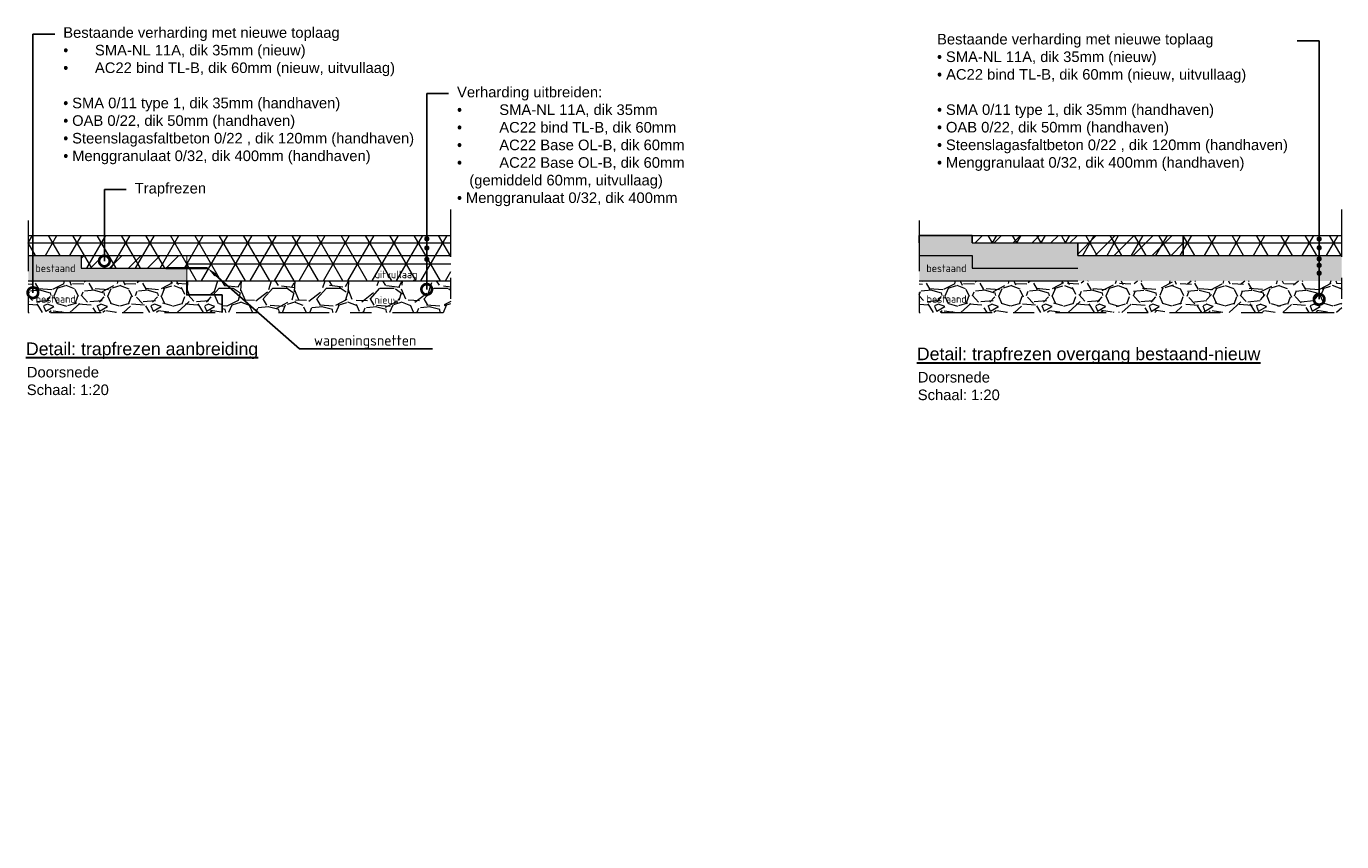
# Model space of a CAD drawing. Header units: metres. Extents: x -34 to 67, y -14 to 16.
# Tile 12 of 13: x 61.08 to 67.31, y 0.67 to 4.53. Entities that reach past the tile are written whole.
import ezdxf
from ezdxf import colors
from ezdxf.entities.mleader import LeaderData, LeaderLine
from ezdxf.math import Vec2, Vec3

# ---------------------------------------------------------------- set-up
doc = ezdxf.new("R2010")
doc.units = ezdxf.units.M
doc.linetypes.add('ACAD_ISO04W100', pattern=[30, 24, -3, 0, -3])
for name, color, linetype, lineweight in [('N-WE-AL-DETAIL-G', 7, 'Continuous', 13), ('N-WE-VH-VERHARDING_ASFALT-A-200', 7, 'Continuous', 18), ('V-WE-VH-ZAAGSNEDE-G', 7, 'ZAAGSNEDE_LINE', 30), ('X-wapening', 160, 'Continuous', 0), ('X-XX-AL-AANKLEDING-T25', 7, 'Continuous', 25), ('X-XX-AL-AANKLEDING-T30', 7, 'Continuous', 30), ('X-XX-AL-T18', 7, 'Continuous', 18), ('X-XX-AL-T25', 7, 'Continuous', 25)]:
    doc.layers.add(name, color=color, linetype=linetype, lineweight=lineweight)
doc.styles.add('NLCS-ISO-M20-T18', font='NLCS-ISO.ttf', dxfattribs={"height": 0.036})
doc.styles.add('NLCS-ISO-M20-T25', font='NLCS-ISO.ttf', dxfattribs={"height": 0.05})
doc.styles.add('NLCS_ISO', font='arial.ttf')
doc.styles.get("Standard").update_dxf_attribs({"font": 'arial.ttf'})
doc.linetypes.add('ZAAGSNEDE_LINE', pattern='A,12.7,-5.08,["Z",Standard,S=2.54,R=0,X=-2.54,Y=-1.27],-6.35', length=24.13)

# ---------------------------------------------------------------- blocks, each defined once
blk = doc.blocks.new('_DotSmall')
at = {"color": 0, "linetype": 'ByBlock', "const_width": 0.5}
blk.add_lwpolyline([(-0.0625, 0, 1), (0.0625, 0, 1)], format="xyb", close=True, dxfattribs=at)

msp = doc.modelspace()

# ---------------------------------------------------------------- hatches: boundary and pattern name
at = {"layer": 'N-WE-AL-DETAIL-G'}
h = msp.add_hatch(dxfattribs=at)
h.set_pattern_fill('ANSI31', color=1, scale=0.02)
h.set_pattern_definition([(45, (8.846490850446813, -1.498434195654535), (-0.04490128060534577, 0.04490128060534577), [])])
h.paths.add_polyline_path([(66.06106800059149, 3.539317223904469), (65.56106800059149, 3.539317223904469), (65.56106800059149, 3.504317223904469), (66.06106800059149, 3.504317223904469), (66.06106800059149, 3.444317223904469), (66.56106800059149, 3.444317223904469), (66.56106800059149, 3.504317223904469), (66.56106800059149, 3.539317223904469)])
h = msp.add_hatch(dxfattribs=at)
h.set_pattern_fill('ANSI31', color=1, scale=0.02)
h.set_pattern_definition([(45, (4.628272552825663, -1.558434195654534), (-0.04490128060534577, 0.04490128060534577), [])])
h.paths.add_polyline_path([(61.84284970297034, 3.444317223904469), (61.34284970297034, 3.444317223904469), (61.34284970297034, 3.384317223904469), (61.84284970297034, 3.384317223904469)])
h = msp.add_hatch(dxfattribs=at)
h.set_pattern_fill('GRAVEL', color=252, scale=0.01)
h.set_pattern_definition([(228.0127875, (4.811152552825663, -1.319434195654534), (-2.032000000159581, -2.285999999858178), [0.034172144, -3.3830483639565]), (184.969741, (4.788292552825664, -1.344834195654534), (3.04799999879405, 0.2540000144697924), [0.05864047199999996, -5.805404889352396]), (132.5104471, (4.729872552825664, -1.349914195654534), (2.540000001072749, -2.793999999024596), [0.04134815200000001, -4.093472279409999]), (267.273689, (4.630812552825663, -1.413414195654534), (0.2540000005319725, 5.079999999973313), [0.05340045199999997, -5.286643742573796]), (292.83365418, (4.628272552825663, -1.466754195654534), (-1.270000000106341, 3.047999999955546), [0.05236336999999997, -5.183980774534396]), (357.2736889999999, (4.648592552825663, -1.515014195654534), (-5.079999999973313, 0.2540000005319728), [0.05340045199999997, -5.286643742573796]), (37.69424047, (4.701932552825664, -1.517554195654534), (-3.30199999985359, -2.540000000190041), [0.07061936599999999, -6.991311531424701]), (72.25532837, (4.757812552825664, -1.474374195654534), (1.778000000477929, 5.587999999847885), [0.066671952, -6.6005256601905]), (121.42956562, (4.778132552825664, -1.410874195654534), (-2.032000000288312, 3.301999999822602), [0.0535813, -5.304554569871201]), (175.2363583, (4.750192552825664, -1.365154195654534), (2.793999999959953, -0.2540000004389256), [0.06117132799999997, -2.997393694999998]), (222.3974378, (4.689232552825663, -1.360074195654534), (-3.047999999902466, -2.794000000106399), [0.07910779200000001, -7.8316772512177]), (138.81407483, (4.882272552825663, -1.415954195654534), (-1.777999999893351, 1.524000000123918), [0.027000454, -2.6730565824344]), (171.4692344, (4.861952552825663, -1.398174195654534), (3.302000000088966, -0.5079999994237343), [0.051368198, -5.085463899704]), (225, (4.811152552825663, -1.390554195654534), (-3.552713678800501e-17, -0.2540000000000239), [0.035920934, -0.3232893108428]), (203.19859051, (4.793372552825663, -1.360074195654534), (1.270000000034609, 0.5079999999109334), [0.01934413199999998, -1.915062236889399]), (291.80140949, (4.775592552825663, -1.367694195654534), (-0.2540000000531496, 0.7619999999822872), [0.027356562, -1.340475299]), (30.96375653, (4.785752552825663, -1.393094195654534), (0.7620000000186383, 0.5079999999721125), [0.04443196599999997, -1.436629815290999]), (161.56505118, (4.823852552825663, -1.370234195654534), (0.5080000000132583, -0.2539999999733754), [0.032128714, -0.7710898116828]), (16.389540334, (4.628272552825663, -1.367694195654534), (2.540000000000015, 0.7620000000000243), [0.04500880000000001, -4.455882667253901]), (70.34617594, (4.671452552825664, -1.354994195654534), (-1.016000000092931, -2.793999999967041), [0.037759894, -3.73822156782]), (293.19859051, (4.823852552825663, -1.319434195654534), (-0.5079999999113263, 1.270000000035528), [0.03868800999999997, -1.895718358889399]), (343.6104596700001, (4.839092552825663, -1.354994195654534), (-2.540000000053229, 0.761999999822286), [0.04500879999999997, -4.455882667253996]), (339.44395478, (4.628272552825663, -1.525174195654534), (-1.269999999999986, 0.508000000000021), [0.04340351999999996, -2.126773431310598]), (294.7751406, (4.668912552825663, -1.540414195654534), (-1.270000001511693, 2.793999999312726), [0.036367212, -3.600359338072]), (66.80140949, (4.826392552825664, -1.573434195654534), (0.5079999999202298, 1.27000000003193), [0.03868801, -1.8957183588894]), (17.35402464, (4.841632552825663, -1.537874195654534), (-3.301999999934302, -1.016000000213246), [0.04257827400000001, -4.21523759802]), (69.44395478, (4.701932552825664, -1.573434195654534), (-0.508000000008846, -1.269999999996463), [0.02170176, -2.148475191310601]), (101.309932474, (4.811152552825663, -1.573434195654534), (-0.25400000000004, 1.016000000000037), [0.01295146, -1.2821994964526]), (165.963756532, (4.808612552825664, -1.560734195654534), (0.7619999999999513, -0.2539999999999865), [0.05236337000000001, -0.9949054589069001]), (186.00900596, (4.757812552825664, -1.548034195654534), (2.539999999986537, 0.2540000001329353), [0.04852669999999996, -4.804136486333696]), (303.69006753, (4.785752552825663, -1.415954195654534), (-0.2540000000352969, 0.5079999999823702), [0.036632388, -0.879177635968]), (353.15722659, (4.806072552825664, -1.446434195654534), (4.318000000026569, -0.5079999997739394), [0.063955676, -6.331600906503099]), (60.9453959, (4.869572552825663, -1.454054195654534), (-1.016000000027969, -1.777999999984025), [0.026150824, -2.588939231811]), (90, (4.882272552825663, -1.431194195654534), (-0.254, 0.254), [0.01524, -0.23876]), (120.25643716, (4.752732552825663, -1.540414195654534), (1.015999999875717, -1.77800000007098), [0.035286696, -3.49339407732]), (48.01278749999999, (4.734952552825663, -1.509934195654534), (2.032000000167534, 2.285999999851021), [0.068344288, -3.3488762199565]), (0, (4.780672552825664, -1.459134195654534), (0.254, 0.254), [0.06604, -0.18796]), (325.3048465, (4.846712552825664, -1.459134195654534), (2.540000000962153, -1.777999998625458), [0.040160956, -3.975931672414]), (254.0546040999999, (4.879732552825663, -1.481994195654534), (-0.2539999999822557, -1.016000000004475), [0.03698290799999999, -1.8121650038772]), (207.64597536, (4.869572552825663, -1.517554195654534), (-4.826000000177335, -2.539999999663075), [0.06021450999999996, -5.961246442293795]), (175.42607874, (4.816232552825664, -1.545494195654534), (-3.301999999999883, 0.2539999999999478), [0.063702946, -6.306584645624])])
h.paths.add_polyline_path([(61.84284970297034, 3.257786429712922), (61.84284970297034, 3.324317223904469), (61.09284970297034, 3.324317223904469), (61.09284970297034, 3.174317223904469), (62.01010168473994, 3.174317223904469), (62.01010168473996, 3.257786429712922)])
h = msp.add_hatch(dxfattribs=at)
h.set_pattern_fill('GRAVEL', color=250, scale=0.01)
h.set_pattern_definition([(228.0127875, (62.02572970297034, 3.428317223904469), (-2.032000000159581, -2.285999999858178), [0.034172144, -3.3830483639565]), (184.969741, (62.00286970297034, 3.40291722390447), (3.04799999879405, 0.2540000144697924), [0.05864047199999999, -5.805404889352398]), (132.5104471, (61.94444970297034, 3.397837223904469), (2.540000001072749, -2.793999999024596), [0.04134815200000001, -4.093472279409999]), (267.273689, (61.84538970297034, 3.33433722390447), (0.2540000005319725, 5.079999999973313), [0.05340045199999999, -5.286643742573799]), (292.83365418, (61.84284970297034, 3.280997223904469), (-1.270000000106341, 3.047999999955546), [0.05236336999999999, -5.183980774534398]), (357.2736889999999, (61.86316970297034, 3.232737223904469), (-5.079999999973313, 0.2540000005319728), [0.05340045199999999, -5.286643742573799]), (37.69424047, (61.91650970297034, 3.23019722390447), (-3.30199999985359, -2.540000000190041), [0.07061936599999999, -6.991311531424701]), (72.25532837, (61.97238970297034, 3.27337722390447), (1.778000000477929, 5.587999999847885), [0.066671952, -6.6005256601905]), (121.42956562, (61.99270970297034, 3.33687722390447), (-2.032000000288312, 3.301999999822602), [0.0535813, -5.304554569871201]), (175.2363583, (61.96476970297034, 3.38259722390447), (2.793999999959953, -0.2540000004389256), [0.06117132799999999, -2.997393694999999]), (222.3974378, (61.90380970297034, 3.387677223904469), (-3.047999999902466, -2.794000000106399), [0.07910779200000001, -7.8316772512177]), (138.81407483, (62.09684970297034, 3.33179722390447), (-1.777999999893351, 1.524000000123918), [0.027000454, -2.6730565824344]), (171.4692344, (62.07652970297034, 3.349577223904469), (3.302000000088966, -0.5079999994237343), [0.051368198, -5.085463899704]), (225, (62.02572970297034, 3.357197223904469), (-3.552713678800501e-17, -0.2540000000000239), [0.035920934, -0.3232893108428]), (203.19859051, (62.00794970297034, 3.387677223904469), (1.270000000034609, 0.5079999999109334), [0.01934413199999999, -1.915062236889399]), (291.80140949, (61.99016970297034, 3.380057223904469), (-0.2540000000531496, 0.7619999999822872), [0.027356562, -1.340475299]), (30.96375653, (62.00032970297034, 3.35465722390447), (0.7620000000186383, 0.5079999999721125), [0.04443196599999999, -1.436629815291]), (161.56505118, (62.03842970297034, 3.377517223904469), (0.5080000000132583, -0.2539999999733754), [0.032128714, -0.7710898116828]), (16.389540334, (61.84284970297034, 3.380057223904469), (2.540000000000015, 0.7620000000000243), [0.04500880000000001, -4.455882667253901]), (70.34617594, (61.88602970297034, 3.39275722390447), (-1.016000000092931, -2.793999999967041), [0.037759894, -3.73822156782]), (293.19859051, (62.03842970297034, 3.428317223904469), (-0.5079999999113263, 1.270000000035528), [0.03868800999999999, -1.895718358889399]), (343.6104596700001, (62.05366970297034, 3.39275722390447), (-2.540000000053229, 0.761999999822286), [0.04500879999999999, -4.455882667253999]), (339.44395478, (61.84284970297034, 3.222577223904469), (-1.269999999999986, 0.508000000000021), [0.04340351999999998, -2.1267734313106]), (294.7751406, (61.88348970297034, 3.20733722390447), (-1.270000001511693, 2.793999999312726), [0.036367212, -3.600359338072]), (66.80140949, (62.04096970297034, 3.174317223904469), (0.5079999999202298, 1.27000000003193), [0.03868801, -1.8957183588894]), (17.35402464, (62.05620970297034, 3.20987722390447), (-3.301999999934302, -1.016000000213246), [0.04257827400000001, -4.21523759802]), (69.44395478, (61.91650970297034, 3.174317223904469), (-0.508000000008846, -1.269999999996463), [0.02170176, -2.148475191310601]), (101.309932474, (62.02572970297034, 3.174317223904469), (-0.25400000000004, 1.016000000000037), [0.01295146, -1.2821994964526]), (165.963756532, (62.02318970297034, 3.18701722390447), (0.7619999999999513, -0.2539999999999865), [0.05236337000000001, -0.9949054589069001]), (186.00900596, (61.97238970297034, 3.199717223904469), (2.539999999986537, 0.2540000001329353), [0.04852669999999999, -4.804136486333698]), (303.69006753, (62.00032970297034, 3.33179722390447), (-0.2540000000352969, 0.5079999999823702), [0.036632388, -0.879177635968]), (353.15722659, (62.02064970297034, 3.301317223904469), (4.318000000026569, -0.5079999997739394), [0.063955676, -6.331600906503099]), (60.9453959, (62.08414970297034, 3.29369722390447), (-1.016000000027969, -1.777999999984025), [0.026150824, -2.588939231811]), (90, (62.09684970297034, 3.31655722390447), (-0.254, 0.254), [0.01524, -0.23876]), (120.25643716, (61.96730970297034, 3.20733722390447), (1.015999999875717, -1.77800000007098), [0.035286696, -3.49339407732]), (48.01278749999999, (61.94952970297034, 3.237817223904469), (2.032000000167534, 2.285999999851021), [0.068344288, -3.3488762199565]), (0, (61.99524970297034, 3.28861722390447), (0.254, 0.254), [0.06604, -0.18796]), (325.3048465, (62.06128970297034, 3.28861722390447), (2.540000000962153, -1.777999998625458), [0.040160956, -3.975931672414]), (254.0546040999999, (62.09430970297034, 3.265757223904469), (-0.2539999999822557, -1.016000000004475), [0.03698290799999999, -1.8121650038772]), (207.64597536, (62.08414970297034, 3.23019722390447), (-4.826000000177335, -2.539999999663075), [0.06021450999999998, -5.961246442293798]), (175.42607874, (62.03080970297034, 3.20225722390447), (-3.301999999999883, 0.2539999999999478), [0.063702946, -6.306584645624])])
h.paths.add_polyline_path([(61.84284970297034, 3.324317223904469), (61.84284970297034, 3.257786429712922), (62.01010168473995, 3.257786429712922), (62.01010168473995, 3.174317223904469), (63.09284970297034, 3.174317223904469), (63.09284970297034, 3.324317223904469)])
h = msp.add_hatch(dxfattribs=at)
h.set_pattern_fill('GRAVEL', color=252, scale=0.01)
h.set_pattern_definition([(228.0127875, (9.029370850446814, -1.319434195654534), (-2.032000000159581, -2.285999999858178), [0.034172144, -3.3830483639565]), (184.969741, (9.006510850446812, -1.344834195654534), (3.04799999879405, 0.2540000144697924), [0.05864047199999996, -5.805404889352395]), (132.5104471, (8.948090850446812, -1.349914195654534), (2.540000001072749, -2.793999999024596), [0.04134815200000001, -4.093472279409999]), (267.273689, (8.849030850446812, -1.413414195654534), (0.2540000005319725, 5.079999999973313), [0.05340045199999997, -5.286643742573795]), (292.83365418, (8.846490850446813, -1.466754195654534), (-1.270000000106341, 3.047999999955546), [0.05236336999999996, -5.183980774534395]), (357.2736889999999, (8.866810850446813, -1.515014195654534), (-5.079999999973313, 0.2540000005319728), [0.05340045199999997, -5.286643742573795]), (37.69424047, (8.920150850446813, -1.517554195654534), (-3.30199999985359, -2.540000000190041), [0.07061936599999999, -6.991311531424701]), (72.25532837, (8.976030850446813, -1.474374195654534), (1.778000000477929, 5.587999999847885), [0.066671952, -6.6005256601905]), (121.42956562, (8.996350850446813, -1.410874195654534), (-2.032000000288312, 3.301999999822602), [0.0535813, -5.304554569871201]), (175.2363583, (8.968410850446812, -1.365154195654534), (2.793999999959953, -0.2540000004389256), [0.06117132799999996, -2.997393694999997]), (222.3974378, (8.907450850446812, -1.360074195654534), (-3.047999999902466, -2.794000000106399), [0.07910779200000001, -7.8316772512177]), (138.81407483, (9.100490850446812, -1.415954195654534), (-1.777999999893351, 1.524000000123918), [0.027000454, -2.6730565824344]), (171.4692344, (9.080170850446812, -1.398174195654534), (3.302000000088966, -0.5079999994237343), [0.051368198, -5.085463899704]), (225, (9.029370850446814, -1.390554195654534), (-3.552713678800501e-17, -0.2540000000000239), [0.035920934, -0.3232893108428]), (203.19859051, (9.011590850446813, -1.360074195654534), (1.270000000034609, 0.5079999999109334), [0.01934413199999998, -1.915062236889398]), (291.80140949, (8.993810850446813, -1.367694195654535), (-0.2540000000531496, 0.7619999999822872), [0.027356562, -1.340475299]), (30.96375653, (9.003970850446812, -1.393094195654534), (0.7620000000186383, 0.5079999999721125), [0.04443196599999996, -1.436629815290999]), (161.56505118, (9.042070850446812, -1.370234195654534), (0.5080000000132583, -0.2539999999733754), [0.032128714, -0.7710898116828]), (16.389540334, (8.846490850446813, -1.367694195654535), (2.540000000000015, 0.7620000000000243), [0.04500880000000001, -4.455882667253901]), (70.34617594, (8.889670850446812, -1.354994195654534), (-1.016000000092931, -2.793999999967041), [0.037759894, -3.73822156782]), (293.19859051, (9.042070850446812, -1.319434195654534), (-0.5079999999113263, 1.270000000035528), [0.03868800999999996, -1.895718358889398]), (343.6104596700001, (9.057310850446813, -1.354994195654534), (-2.540000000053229, 0.761999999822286), [0.04500879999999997, -4.455882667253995]), (339.44395478, (8.846490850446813, -1.525174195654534), (-1.269999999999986, 0.508000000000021), [0.04340351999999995, -2.126773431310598]), (294.7751406, (8.887130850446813, -1.540414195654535), (-1.270000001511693, 2.793999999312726), [0.036367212, -3.600359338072]), (66.80140949, (9.044610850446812, -1.573434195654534), (0.5079999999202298, 1.27000000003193), [0.03868801, -1.8957183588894]), (17.35402464, (9.059850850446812, -1.537874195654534), (-3.301999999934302, -1.016000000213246), [0.04257827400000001, -4.21523759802]), (69.44395478, (8.920150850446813, -1.573434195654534), (-0.508000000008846, -1.269999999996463), [0.02170176, -2.148475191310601]), (101.309932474, (9.029370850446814, -1.573434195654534), (-0.25400000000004, 1.016000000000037), [0.01295146, -1.2821994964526]), (165.963756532, (9.026830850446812, -1.560734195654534), (0.7619999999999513, -0.2539999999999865), [0.05236337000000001, -0.9949054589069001]), (186.00900596, (8.976030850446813, -1.548034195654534), (2.539999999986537, 0.2540000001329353), [0.04852669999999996, -4.804136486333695]), (303.69006753, (9.003970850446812, -1.415954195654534), (-0.2540000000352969, 0.5079999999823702), [0.036632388, -0.879177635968]), (353.15722659, (9.024290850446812, -1.446434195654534), (4.318000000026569, -0.5079999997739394), [0.063955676, -6.331600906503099]), (60.9453959, (9.087790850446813, -1.454054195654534), (-1.016000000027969, -1.777999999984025), [0.026150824, -2.588939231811]), (90, (9.100490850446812, -1.431194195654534), (-0.254, 0.254), [0.01524, -0.23876]), (120.25643716, (8.970950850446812, -1.540414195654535), (1.015999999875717, -1.77800000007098), [0.035286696, -3.49339407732]), (48.01278749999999, (8.953170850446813, -1.509934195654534), (2.032000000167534, 2.285999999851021), [0.068344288, -3.3488762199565]), (0, (8.998890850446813, -1.459134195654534), (0.254, 0.254), [0.06604, -0.18796]), (325.3048465, (9.064930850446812, -1.459134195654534), (2.540000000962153, -1.777999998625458), [0.040160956, -3.975931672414]), (254.0546040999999, (9.097950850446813, -1.481994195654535), (-0.2539999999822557, -1.016000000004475), [0.03698290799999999, -1.8121650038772]), (207.64597536, (9.087790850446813, -1.517554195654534), (-4.826000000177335, -2.539999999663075), [0.06021450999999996, -5.961246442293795]), (175.42607874, (9.034450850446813, -1.545494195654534), (-3.301999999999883, 0.2539999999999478), [0.063702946, -6.306584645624])])
h.paths.add_polyline_path([(67.31106800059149, 3.324317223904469), (65.31106800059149, 3.324317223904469), (65.31106800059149, 3.174317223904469), (67.31106800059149, 3.174317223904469)])
at = {"layer": 'N-WE-VH-VERHARDING_ASFALT-A-200'}
h = msp.add_hatch(dxfattribs=at)
h.set_pattern_fill('AVH-ASFALT', color=256, scale=0.1, pattern_type=2)
h.set_pattern_definition([(59.99999999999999, (61.09284970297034, 3.504317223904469), (-0.08660254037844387, 0.05000000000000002), []), (120, (61.09284970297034, 3.504317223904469), (-0.08660254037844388, -0.04999999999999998), [])])
h.paths.add_polyline_path([(63.09284970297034, 3.539317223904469), (61.09284970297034, 3.539317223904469), (61.09284970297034, 3.444317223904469), (61.34284970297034, 3.444317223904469), (61.34284970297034, 3.384317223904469), (61.84284970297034, 3.384317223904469), (61.84284970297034, 3.324317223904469), (63.09284970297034, 3.324317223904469), (63.09284970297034, 3.444317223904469)])
h = msp.add_hatch(color=252, dxfattribs=at)
h.dxf.hatch_style = 1
h.paths.add_polyline_path([(66.06106800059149, 3.444317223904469), (66.06106800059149, 3.504317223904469), (65.56106800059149, 3.504317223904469), (65.56106800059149, 3.539317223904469), (65.31106800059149, 3.539317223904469), (65.31106800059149, 3.324317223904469), (67.31106800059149, 3.324317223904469), (67.31106800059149, 3.444317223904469)])
h = msp.add_hatch(dxfattribs=at)
h.set_pattern_fill('AVH-ASFALT', color=256, scale=0.1, pattern_type=2)
h.set_pattern_definition([(59.99999999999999, (65.31106800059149, 3.504317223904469), (-0.08660254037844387, 0.05000000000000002), []), (120, (65.31106800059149, 3.504317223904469), (-0.08660254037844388, -0.04999999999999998), [])])
h.paths.add_polyline_path([(65.56106800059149, 3.539317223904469), (65.56106800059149, 3.504317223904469), (66.06106800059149, 3.504317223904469), (66.06106800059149, 3.444317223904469), (66.56106800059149, 3.444317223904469), (67.31106800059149, 3.444317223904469), (67.31106800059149, 3.539317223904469)])
h = msp.add_hatch(color=252, dxfattribs=at)
h.dxf.hatch_style = 1
h.paths.add_polyline_path([(61.34284970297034, 3.444317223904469), (61.09284970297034, 3.444317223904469), (61.09284970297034, 3.324317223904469), (61.84284970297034, 3.324317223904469), (61.84284970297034, 3.384317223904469), (61.34284970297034, 3.384317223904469)])

# ---------------------------------------------------------------- linework, layer by layer
at = {"layer": 'N-WE-AL-DETAIL-G', "linetype": 'ACAD_ISO04W100', "ltscale": 0.01, "flags": 128}
for points in [[(61.09284970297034, 3.609892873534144), (61.09284970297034, 3.174317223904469), (63.09284970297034, 3.174317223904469), (63.09284970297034, 3.662556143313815)], [(65.31106800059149, 3.609892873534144), (65.31106800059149, 3.174317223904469), (67.31106800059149, 3.174317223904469), (67.31106800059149, 3.662556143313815)]]:
    msp.add_lwpolyline(points, dxfattribs=at)
at = {"layer": 'N-WE-AL-DETAIL-G'}
for points in [[(61.09284970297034, 3.539317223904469), (63.09284970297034, 3.539317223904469)], [(61.09284970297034, 3.504317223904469), (63.09284970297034, 3.504317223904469)], [(65.31106800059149, 3.539317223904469), (67.31106800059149, 3.539317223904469)], [(65.56106800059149, 3.504317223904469), (67.31106800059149, 3.504317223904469)], [(61.34284970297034, 3.444317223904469), (63.09284970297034, 3.444317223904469)], [(66.06106800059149, 3.444317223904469), (67.31106800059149, 3.444317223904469)], [(61.84284970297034, 3.404317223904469), (63.09284970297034, 3.404317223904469)], [(61.84284970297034, 3.324317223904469), (63.09284970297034, 3.324317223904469)]]:
    msp.add_lwpolyline(points, dxfattribs=at)
at = {"layer": 'N-WE-AL-DETAIL-G', "const_width": 0.0125}
for points in [[(62.97345528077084, 3.52318104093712, 1), (62.98595528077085, 3.52318104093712, 1)], [(62.97345528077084, 3.479624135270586, 1), (62.98595528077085, 3.479624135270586, 1)], [(67.19818478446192, 3.522449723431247, 1), (67.2106847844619, 3.522449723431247, 1)], [(67.19818478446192, 3.480918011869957, 1), (67.2106847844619, 3.480918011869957, 1)], [(62.97345528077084, 3.426539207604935, 1), (62.98595528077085, 3.426539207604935, 1)], [(67.19818478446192, 3.428516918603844, 1), (67.2106847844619, 3.428516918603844, 1)], [(67.19818478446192, 3.397854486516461, 1), (67.2106847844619, 3.397854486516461, 1)], [(67.19818478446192, 3.360972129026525, 1), (67.2106847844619, 3.360972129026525, 1)]]:
    msp.add_lwpolyline(points, format="xyb", close=True, dxfattribs=at)
at = {"layer": 'N-WE-AL-DETAIL-G', "color": 252}
for points in [[(61.09284970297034, 3.444317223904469), (61.34284970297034, 3.444317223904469)], [(61.34284970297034, 3.444317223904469), (61.34284970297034, 3.384317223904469)], [(65.31106800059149, 3.444317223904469), (65.56106800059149, 3.444317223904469)], [(65.56106800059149, 3.444317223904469), (65.56106800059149, 3.384317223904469)], [(61.34284970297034, 3.384317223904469), (61.84284970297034, 3.384317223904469)], [(65.56106800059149, 3.384317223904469), (66.06106800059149, 3.384317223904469)], [(61.09284970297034, 3.324317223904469), (61.84284970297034, 3.324317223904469)], [(65.31106800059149, 3.324317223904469), (66.06106800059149, 3.324317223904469)]]:
    msp.add_lwpolyline(points, dxfattribs=at)
at = {"layer": 'V-WE-VH-ZAAGSNEDE-G', "ltscale": 0.005, "const_width": 0.005, "flags": 128}
msp.add_lwpolyline([(61.84284970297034, 3.444317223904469), (61.84284970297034, 3.324317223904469)], dxfattribs=at)
at = {"layer": 'X-wapening', "const_width": 0.01}
msp.add_lwpolyline([(61.74349980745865, 3.384317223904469), (61.94219959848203, 3.384317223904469)], dxfattribs=at)
at = {"layer": 'X-XX-AL-T25'}
for points in [[(65.56106800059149, 3.504317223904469), (65.56106800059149, 3.539317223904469), (65.31106800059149, 3.539317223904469), (65.31106800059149, 3.504317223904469)], [(66.06106800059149, 3.444317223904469), (66.06106800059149, 3.504317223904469)], [(66.56106800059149, 3.444317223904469), (66.56106800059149, 3.539317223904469)], [(61.84284970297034, 3.324317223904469), (61.84284970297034, 3.257786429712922), (62.01010168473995, 3.257786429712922), (62.01010168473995, 3.174317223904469)]]:
    msp.add_lwpolyline(points, dxfattribs=at)

# ---------------------------------------------------------------- texts
at = {"layer": 'X-XX-AL-AANKLEDING-T25', "char_height": 0.05, "width": 0.9756932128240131, "attachment_point": 1, "style": 'NLCS_ISO'}
for insert in [(61.08583690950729, 2.917281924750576), (65.30405520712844, 2.893321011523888)]:
    msp.add_mtext('Doorsnede\\PSchaal: 1:20', dxfattribs=dict(at, insert=insert))
at = {"layer": 'X-XX-AL-AANKLEDING-T30', "style": 'NLCS_ISO'}
for s, p in [('%%UDetail: trapfrezen aanbreiding', (61.08168227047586, 2.972871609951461)), ('%%UDetail: trapfrezen overgang bestaand-nieuw', (65.299900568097, 2.948910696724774))]:
    msp.add_text(s, height=0.06, dxfattribs=at).set_placement(p)
at = {"layer": 'X-XX-AL-T18', "char_height": 0.036, "width": 0.1497244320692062, "attachment_point": 1, "style": 'NLCS-ISO-M20-T18'}
for s, insert in [('bestaand', (61.12661428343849, 3.402049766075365)), ('uitvullaag', (62.73281393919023, 3.372914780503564)), ('bestaand', (65.34483258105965, 3.402049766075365)), ('bestaand', (61.12779926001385, 3.256473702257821)), ('nieuw', (62.73281393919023, 3.251925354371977)), ('bestaand', (65.34601755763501, 3.256473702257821))]:
    msp.add_mtext(s, dxfattribs=dict(at, insert=insert))

# ---------------------------------------------------------------- leaders
at = {"layer": 'X-XX-AL-AANKLEDING-T25'}
ml = msp.add_multileader_mtext('Standard', dxfattribs=at)
ml.set_content('Bestaande verharding met nieuwe toplaag\\P\\pxi-3,l3,t3;{\\fSymbol|b0|i0|c2|p18;·^I}SMA-NL 11A, dik 35mm (nieuw)\\P{\\fSymbol|b0|i0|c2|p18;·^I}AC22 bind TL-B, dik 60mm (nieuw, uitvullaag)\\P\\pi0,l0,tz;\\P{\\fSymbol|b0|i0|c2|p18;\\C252;· \\fArial|b0|i0|c0|p34;SMA 0/11 type 1, dik 35mm (handhaven)\\P\\fSymbol|b0|i0|c2|p18;· \\fArial|b0|i0|c0|p34;OAB 0/22, dik 50mm (handhaven)\\P\\fSymbol|b0|i0|c2|p18;· \\fArial|b0|i0|c0|p34;Steenslagasfaltbeton 0/22 , dik 120mm (handhaven)\\P\\fSymbol|b0|i0|c2|p18;· \\fArial|b0|i0|c0|p34;Menggranulaat 0/32, dik 400mm (handhaven)}', color=256, style='NLCS_ISO')
ml.set_leader_properties()
ml.set_arrow_properties(name='DOTSMALL')
ml.build(insert=Vec2(0, 0))
ml.multileader.update_dxf_attribs({"arrow_head_size": 0.1})
ctx = ml.context
ctx.base_point, ctx.char_height, ctx.arrow_head_size, ctx.landing_gap_size, ctx.plane_origin = Vec3(61.21842824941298, 4.492352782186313), 0.05, 0.1, 0.04000000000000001, Vec3(61.52521873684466, 4.272545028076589)
notes = []
notes.append((ctx, [(1, (1, 1, 0), (61.11470543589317, 4.492352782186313), (1, 0), 0.1037228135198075, [(0, [(61.11470543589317, 3.268394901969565)], 0, [])])]))
ctx.mtext.insert, ctx.mtext.flow_direction = Vec3(61.25842824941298, 4.524702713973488), 5
ml = msp.add_multileader_mtext('Standard', dxfattribs=at)
ml.set_content('Bestaande verharding met nieuwe toplaag\\P{\\fSymbol|b0|i0|c2|p18;· }SMA-NL 11A, dik 35mm (nieuw)\\P\\pq*;{\\fSymbol|b0|i0|c2|p18;·} AC22 bind TL-B, dik 60mm (nieuw, uitvullaag)\\P\\pql;\\P\\pq*;{\\fSymbol|b0|i0|c2|p18;\\C252;· \\fArial|b0|i0|c0|p34;SMA 0/11 type 1, dik 35mm (handhaven)\\P\\pql;\\fSymbol|b0|i0|c2|p18;· \\fArial|b0|i0|c0|p34;OAB 0/22, dik 50mm (handhaven)\\P\\fSymbol|b0|i0|c2|p18;· \\fArial|b0|i0|c0|p34;Steenslagasfaltbeton 0/22 , dik 120mm (handhaven)\\P\\fSymbol|b0|i0|c2|p18;· \\fArial|b0|i0|c0|p34;Menggranulaat 0/32, dik 400mm (handhaven)}', color=256, style='NLCS_ISO')
ml.set_leader_properties()
ml.set_arrow_properties(name='DOTSMALL')
ml.build(insert=Vec2(0, 0))
ml.multileader.update_dxf_attribs({"arrow_head_size": 0.1})
ctx = ml.context
ctx.base_point, ctx.char_height, ctx.arrow_head_size, ctx.landing_gap_size, ctx.plane_origin = Vec3(65.3554057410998, 4.460957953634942), 0.05, 0.1, 0.04000000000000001, Vec3(66.79392148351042, 4.241150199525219)
notes.append((ctx, [(1, (1, 1, 0), (67.20443478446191, 4.460957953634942), (-1, 0), 0.1037228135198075, [(0, [(67.20443478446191, 3.237000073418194)], 0, [])])]))
ctx.mtext.insert, ctx.mtext.flow_direction = Vec3(65.39540574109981, 4.493307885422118), 5
ml = msp.add_multileader_mtext('Standard', dxfattribs=at)
ml.set_content('Verharding uitbreiden:\\P{\\fSymbol|b0|i0|c2|p18;·^I}SMA-NL 11A, dik 35mm\\P{\\fSymbol|b0|i0|c2|p18;·^I}AC22 bind TL-B, dik 60mm\\P{\\fSymbol|b0|i0|c2|p18;·^I}AC22 Base OL-B, dik 60mm\\P{\\fSymbol|b0|i0|c2|p18;·^I}AC22 Base OL-B, dik 60mm\\P   (gemiddeld 60mm, uitvullaag)\\P{\\fSymbol|b0|i0|c2|p18;· }Menggranulaat 0/32, dik 400mm', color=256, style='NLCS_ISO')
ml.set_leader_properties()
ml.set_arrow_properties(name='DOTSMALL')
ml.build(insert=Vec2(0, 0))
ml.multileader.update_dxf_attribs({"dogleg_length": 0.1037228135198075, "arrow_head_size": 0.1})
ctx = ml.context
ctx.base_point, ctx.char_height, ctx.arrow_head_size, ctx.landing_gap_size, ctx.plane_origin = Vec3(63.08275974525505, 4.210524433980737), 0.05, 0.1, 0.04000000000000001, Vec3(64.00532018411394, 3.661005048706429)
notes.append((ctx, [(1, (1, 1, 0), (62.97903693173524, 4.210524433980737), (1, 0), 0.1037228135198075, [(0, [(62.97903693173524, 3.284016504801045)], 0, [])])]))
ctx.mtext.insert, ctx.mtext.flow_direction = Vec3(63.12275974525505, 4.242874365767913), 5
ml = msp.add_multileader_mtext('Standard', dxfattribs=at)
ml.set_content('Trapfrezen', color=256, style='NLCS_ISO')
ml.set_leader_properties()
ml.set_arrow_properties(name='DOTSMALL')
ml.build(insert=Vec2(0, 0))
ml.multileader.update_dxf_attribs({"arrow_head_size": 0.1})
ctx = ml.context
ctx.base_point, ctx.char_height, ctx.arrow_head_size, ctx.landing_gap_size, ctx.plane_origin = Vec3(61.55682570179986, 3.755953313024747), 0.05, 0.1, 0.04000000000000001, Vec3(61.86361618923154, 4.297583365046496)
notes.append((ctx, [(1, (1, 1, 0), (61.45310288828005, 3.755953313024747), (1, 0), 0.1037228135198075, [(0, [(61.45310288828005, 3.418324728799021)], 0, [])])]))
ctx.mtext.insert, ctx.mtext.flow_direction = Vec3(61.59682570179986, 3.787893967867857), 5
at = {"layer": 'X-XX-AL-T25'}
ml = msp.add_multileader_mtext('Standard', dxfattribs=at)
ml.set_content('wapeningsnetten', color=256, style='NLCS-ISO-M20-T25')
ml.set_leader_properties(color=256, linetype='ByLayer', lineweight=-1)
ml.build(insert=Vec2(0, 0))
ml.multileader.update_dxf_attribs({"text_left_attachment_type": 5, "text_right_attachment_type": 5, "dogleg_length": 0.05, "arrow_head_size": 0.05})
ctx = ml.context
ctx.base_point, ctx.char_height, ctx.arrow_head_size, ctx.landing_gap_size, ctx.plane_origin = Vec3(62.42722006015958, 3.002826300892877), 0.05, 0.05, 0.018, Vec3(61.94219959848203, 3.384317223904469)
ctx.left_attachment, ctx.right_attachment = 5, 5
notes.append((ctx, [(0, (1, 1, 0), (62.37722006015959, 3.002826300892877), (1, 0), 0.05, [(0, [(61.94219959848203, 3.384317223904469)], 0, [])])]))
ctx.mtext.insert, ctx.mtext.flow_direction = Vec3(62.44522006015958, 3.067826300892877), 5
for ctx, leaders in notes:
    for number, flags, end, landing, length, lines in leaders:
        leader = LeaderData()
        leader.index, (leader.has_last_leader_line, leader.has_dogleg_vector, leader.attachment_direction) = number, flags
        leader.last_leader_point, leader.dogleg_vector, leader.dogleg_length = Vec3(end), Vec3(landing), length
        for number, points, colour, breaks in lines:
            line = LeaderLine()
            line.index, line.vertices, line.color, line.breaks = number, Vec3.list(points), colors.encode_raw_color(colour), breaks
            leader.lines.append(line)
        ctx.leaders.append(leader)

doc.saveas('drawing.dxf')
